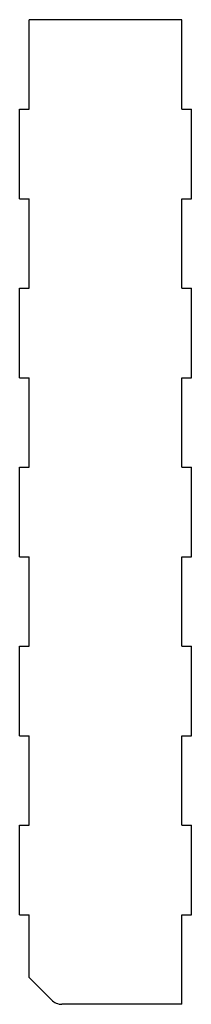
# Model space of a CAD drawing. Extents: x -719 to -661, y -1128 to -797.
import ezdxf

# ---------------------------------------------------------------- set-up
doc = ezdxf.new("R2010")
doc.units = 0
doc.layers.add('VISIBLE', color=7, linetype='CONTINUOUS')

msp = doc.modelspace()

# ---------------------------------------------------------------- linework, layer by layer
at = {"layer": 'VISIBLE'}
for p, q in [((-664.17, -796.76), (-715.66, -796.76)), ((-715.66, -826.88), (-715.66, -796.76)), ((-664.17, -826.88), (-664.17, -796.76)), ((-718.84, -826.88), (-715.66, -826.88)), ((-718.84, -856.99), (-718.84, -826.88)), ((-664.17, -826.88), (-661, -826.88)), ((-661, -856.99), (-661, -826.88)), ((-718.84, -856.99), (-715.66, -856.99)), ((-715.66, -887.1), (-715.66, -856.99)), ((-664.17, -887.1), (-664.17, -856.99)), ((-664.17, -856.99), (-661, -856.99)), ((-718.84, -887.1), (-715.66, -887.1)), ((-718.84, -917.22), (-718.84, -887.1)), ((-664.17, -887.1), (-661, -887.1)), ((-661, -917.22), (-661, -887.1)), ((-718.84, -917.22), (-715.66, -917.22)), ((-715.66, -947.33), (-715.66, -917.22)), ((-664.17, -947.33), (-664.17, -917.22)), ((-664.17, -917.22), (-661, -917.22)), ((-718.84, -947.33), (-715.66, -947.33)), ((-718.84, -977.45), (-718.84, -947.33)), ((-664.17, -947.33), (-661, -947.33)), ((-661, -977.45), (-661, -947.33)), ((-718.84, -977.45), (-715.66, -977.45)), ((-715.66, -1007.56), (-715.66, -977.45)), ((-664.17, -1007.56), (-664.17, -977.45)), ((-664.17, -977.45), (-661, -977.45)), ((-718.84, -1007.56), (-715.66, -1007.56)), ((-718.84, -1037.68), (-718.84, -1007.56)), ((-664.17, -1007.56), (-661, -1007.56)), ((-661, -1037.68), (-661, -1007.56)), ((-718.84, -1037.68), (-715.66, -1037.68)), ((-715.66, -1067.79), (-715.66, -1037.68)), ((-664.17, -1067.79), (-664.17, -1037.68)), ((-664.17, -1037.68), (-661, -1037.68)), ((-718.84, -1067.79), (-715.66, -1067.79)), ((-718.84, -1097.91), (-718.84, -1067.79)), ((-664.17, -1067.79), (-661, -1067.79)), ((-661, -1097.91), (-661, -1067.79)), ((-718.84, -1097.91), (-715.66, -1097.91)), ((-715.66, -1119.02), (-715.66, -1097.91)), ((-664.17, -1128.02), (-664.17, -1097.91)), ((-664.17, -1097.91), (-661, -1097.91)), ((-715.66, -1119.02), (-708.13, -1126.56)), ((-664.17, -1128.02), (-704.59, -1128.02))]:
    msp.add_line(p, q, dxfattribs=at)
msp.add_arc((-704.59, -1123.02), 5, 225, 270, dxfattribs=at)

doc.saveas('drawing.dxf')
